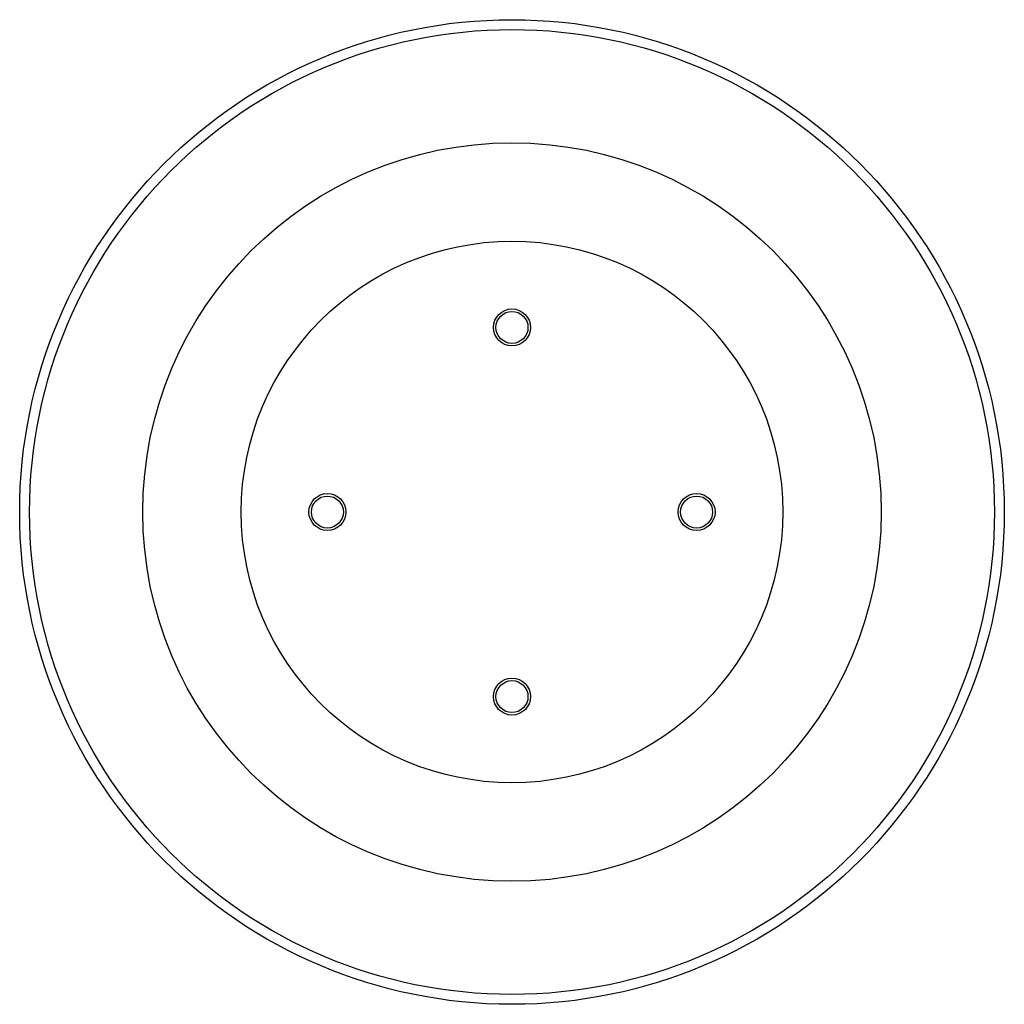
# Paper-space layout '_Inferior' of a CAD drawing. Header units: millimetres. Extents: x -188 to 212, y 769 to 1169.
import ezdxf

# ---------------------------------------------------------------- set-up
doc = ezdxf.new("R2010")
doc.units = ezdxf.units.MM

psp = doc.layouts.new('_Inferior')

# ---------------------------------------------------------------- linework, layer by layer
at = {"color": 7, "linetype": 'Continuous', "lineweight": 25}
for centre, radius in [((11.53, 969.12), 200), ((11.53, 969.12), 196), ((11.53, 969.12), 150), ((11.53, 969.12), 110), ((11.53, 1044.12), 7.5), ((11.53, 1044.12), 6.5), ((-63.47, 969.12), 7.5), ((86.53, 969.12), 7.5), ((-63.47, 969.12), 6.5), ((86.53, 969.12), 6.5), ((11.53, 894.12), 7.5), ((11.53, 894.12), 6.5)]:
    psp.add_circle(centre, radius, dxfattribs=at)

doc.saveas('drawing.dxf')
